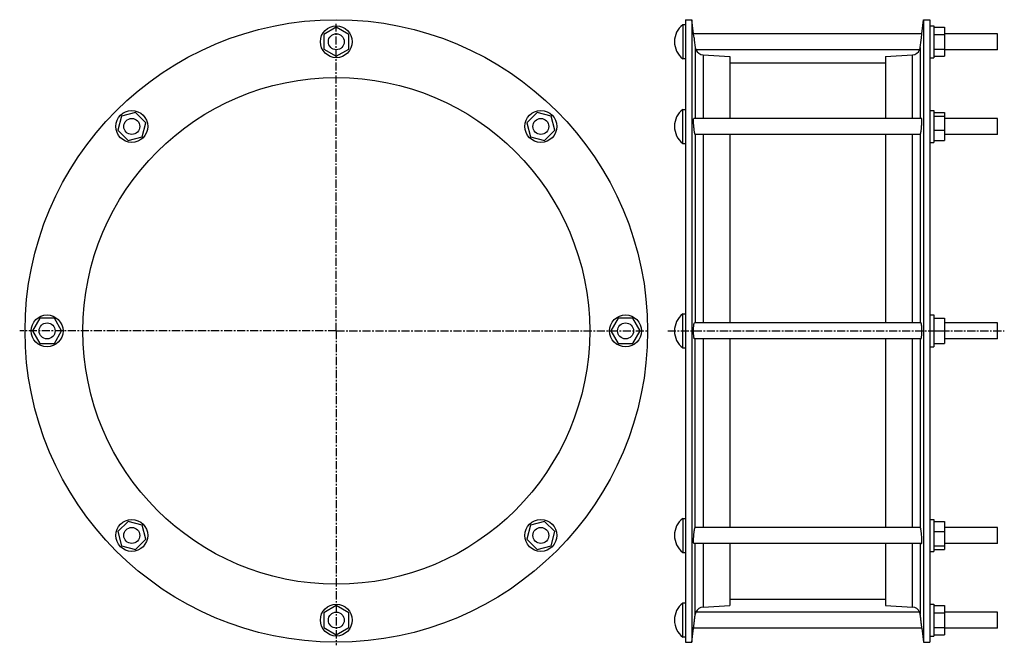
# Model space of a CAD drawing. Header units: millimetres. Extents: x -518 to 223, y -125 to 346.
import ezdxf

# ---------------------------------------------------------------- set-up
doc = ezdxf.new("R2010")
doc.units = ezdxf.units.MM
doc.header["$LTSCALE"] = 16.335
doc.linetypes.add('CENTER', pattern=[0.6, 0.375, -0.075, 0.075, -0.075])
doc.layers.get('0').update_dxf_attribs({"linetype": 'CONTINUOUS'})
doc.layers.add('AXES', color=7, linetype='CONTINUOUS')
doc.layers.add('SURFS', color=7, linetype='CONTINUOUS')

msp = doc.modelspace()

# ---------------------------------------------------------------- linework, layer by layer
at = {"color": 7, "linetype": 'Continuous'}
for p, q in [((-16.72, 346.31), (-16.72, -122.39)), ((-11.96, 346.31), (-11.96, -122.39)), ((162.52, 346.31), (162.52, -122.39)), ((167.28, 346.31), (167.28, -122.39)), ((16.62, 318.59), (16.62, 271.93)), ((133.94, 318.59), (133.94, 271.93)), ((16.62, 259.93), (16.62, 117.96)), ((133.94, 259.93), (133.94, 117.96)), ((16.62, 105.96), (16.62, -36.01)), ((133.94, 105.96), (133.94, -36.01)), ((16.62, -48.01), (16.62, -94.67)), ((133.94, -48.01), (133.94, -94.67))]:
    msp.add_line(p, q, dxfattribs=at)
at = {"color": 9, "linetype": 'Continuous'}
for p, q in [((-9.42, 325.38), (-9.42, 271.93)), ((-3.5, 319.84), (-3.5, 271.93)), ((154.06, 271.93), (154.06, 319.84)), ((159.98, 325.38), (159.98, 271.93)), ((-9.42, 259.93), (-9.42, 117.96)), ((-3.5, 259.93), (-3.5, 117.96)), ((154.06, 117.96), (154.06, 259.93)), ((159.98, 259.93), (159.98, 117.96)), ((-9.42, -36.01), (-9.42, 105.96)), ((-3.5, 105.96), (-3.5, -36.01)), ((154.06, -36.01), (154.06, 105.96)), ((159.98, 105.96), (159.98, -36.01)), ((-9.42, -101.46), (-9.42, -48.01)), ((-3.5, -48.01), (-3.5, -95.92)), ((154.06, -95.92), (154.06, -48.01)), ((159.98, -48.01), (159.98, -101.46))]:
    msp.add_line(p, q, dxfattribs=at)
at = {"color": 7, "linetype": 'Continuous'}
for radius in [234.35, 190.75]:
    msp.add_circle((-279.61, 111.96), radius, dxfattribs=at)
at = {"layer": 'AXES', "color": 7, "linetype": 'CENTER'}
for p, q in [((-279.61, 111.96), (-279.61, 343.11)), ((-279.61, 111.96), (-517.96, 111.96)), ((-279.61, 111.96), (-279.61, -124.76)), ((-279.61, 111.96), (-44.7, 111.96)), ((-30.05, 111.96), (223.28, 111.96))]:
    msp.add_line(p, q, dxfattribs=at)
at = {"layer": 'SURFS', "color": 7, "linetype": 'Continuous'}
for p, q in [((-18.72, 342.46), (-18.72, 316.96)), ((-16.72, 342.46), (-18.72, 342.46)), ((-16.72, 346.31), (-11.96, 346.31)), ((-10.66, 335.64), (-11.96, 346.31)), ((161.23, 335.71), (162.52, 346.31)), ((162.52, 346.31), (167.28, 346.31)), ((167.28, 341.71), (170.28, 341.71)), ((170.28, 341.71), (170.28, 317.71)), ((-279.61, 340.68), (-289.11, 335.19)), ((-289.11, 335.19), (-289.11, 324.22)), ((-270.11, 335.19), (-279.61, 340.68)), ((-270.11, 324.22), (-270.11, 335.19)), ((-10.31, 332.71), (-10.67, 335.71)), ((161.23, 335.71), (-10.67, 335.71)), ((160.88, 332.71), (161.23, 335.71)), ((170.28, 340.68), (178.28, 340.68)), ((170.28, 335.19), (178.28, 335.19)), ((178.28, 340.68), (178.28, 318.74)), ((218.28, 335.71), (178.28, 335.71)), ((218.28, 323.71), (218.28, 335.71)), ((160.88, 332.71), (160.96, 333.45)), ((-289.11, 324.22), (-279.61, 318.74)), ((-279.61, 318.74), (-270.11, 324.22)), ((159.52, 323.71), (-8.96, 323.71)), ((-3.5, 319.84), (16.62, 318.59)), ((133.94, 318.59), (154.06, 319.84)), ((170.28, 324.22), (178.28, 324.22)), ((170.28, 318.74), (178.28, 318.74)), ((218.28, 323.71), (178.28, 323.71)), ((-16.72, 316.96), (-18.72, 316.96)), ((16.62, 313.81), (133.94, 313.81)), ((167.28, 317.71), (170.28, 317.71)), ((-430.74, 276.53), (-441.33, 273.69)), ((-422.98, 268.77), (-430.74, 276.53)), ((-128.47, 276.53), (-136.23, 268.77)), ((-117.88, 273.69), (-128.47, 276.53)), ((-18.72, 253.18), (-18.72, 278.68)), ((-18.72, 278.68), (-16.72, 278.68)), ((167.28, 277.93), (170.28, 277.93)), ((170.28, 277.93), (170.28, 253.93)), ((170.28, 276.53), (178.28, 276.53)), ((178.28, 276.53), (178.28, 255.34)), ((-441.33, 273.69), (-444.17, 263.09)), ((-425.82, 258.17), (-422.98, 268.77)), ((-136.23, 268.77), (-133.39, 258.17)), ((-115.04, 263.09), (-117.88, 273.69)), ((161.02, 271.93), (-10.46, 271.93)), ((170.28, 273.69), (178.28, 273.69)), ((218.28, 271.93), (178.28, 271.93)), ((218.28, 259.93), (218.28, 271.93)), ((-444.17, 263.09), (-436.42, 255.34)), ((-122.79, 255.34), (-115.04, 263.09)), ((159.99, 259.93), (-9.43, 259.93)), ((170.28, 263.09), (178.28, 263.09)), ((218.28, 259.93), (178.28, 259.93)), ((-436.42, 255.34), (-425.82, 258.17)), ((-133.39, 258.17), (-122.79, 255.34)), ((-18.72, 253.18), (-16.72, 253.18)), ((167.28, 253.93), (170.28, 253.93)), ((170.28, 255.34), (178.28, 255.34)), ((-502.84, 121.46), (-508.32, 111.96)), ((-491.87, 121.46), (-502.84, 121.46)), ((-486.39, 111.96), (-491.87, 121.46)), ((-67.34, 121.46), (-72.82, 111.96)), ((-56.37, 121.46), (-67.34, 121.46)), ((-50.89, 111.96), (-56.37, 121.46)), ((-18.72, 99.21), (-18.72, 124.71)), ((-18.72, 124.71), (-16.72, 124.71)), ((167.28, 123.96), (170.28, 123.96)), ((170.28, 123.96), (170.28, 99.96)), ((170.28, 121.46), (178.28, 121.46)), ((178.28, 121.46), (178.28, 102.46)), ((-508.32, 111.96), (-502.84, 102.46)), ((-491.87, 102.46), (-486.39, 111.96)), ((-72.82, 111.96), (-67.34, 102.46)), ((-56.37, 102.46), (-50.89, 111.96)), ((160.51, 117.96), (-9.95, 117.96)), ((170.28, 111.96), (178.28, 111.96)), ((218.28, 117.96), (178.28, 117.96)), ((218.28, 105.96), (218.28, 117.96)), ((160.51, 105.96), (-9.95, 105.96)), ((218.28, 105.96), (178.28, 105.96)), ((-502.84, 102.46), (-491.87, 102.46)), ((-67.34, 102.46), (-56.37, 102.46)), ((-18.72, 99.21), (-16.72, 99.21)), ((167.28, 99.96), (170.28, 99.96)), ((170.28, 102.46), (178.28, 102.46)), ((-18.72, -29.26), (-16.72, -29.26)), ((-18.72, -29.26), (-18.72, -54.76)), ((-436.42, -31.42), (-444.17, -39.17)), ((-425.82, -34.26), (-436.42, -31.42)), ((-422.98, -44.85), (-425.82, -34.26)), ((-133.39, -34.26), (-136.23, -44.85)), ((-122.79, -31.42), (-133.39, -34.26)), ((-115.04, -39.17), (-122.79, -31.42)), ((159.99, -36.01), (-9.43, -36.01)), ((167.28, -30.01), (170.28, -30.01)), ((170.28, -30.01), (170.28, -54.01)), ((170.28, -31.42), (178.28, -31.42)), ((178.28, -31.42), (178.28, -52.61)), ((218.28, -36.01), (178.28, -36.01)), ((218.28, -48.01), (218.28, -36.01)), ((-444.17, -39.17), (-441.33, -49.77)), ((-117.88, -49.77), (-115.04, -39.17)), ((170.28, -39.17), (178.28, -39.17)), ((-441.33, -49.77), (-430.74, -52.61)), ((-430.74, -52.61), (-422.98, -44.85)), ((-136.23, -44.85), (-128.47, -52.61)), ((-128.47, -52.61), (-117.88, -49.77)), ((161.02, -48.01), (-10.46, -48.01)), ((170.28, -49.77), (178.28, -49.77)), ((218.28, -48.01), (178.28, -48.01)), ((-18.72, -54.76), (-16.72, -54.76)), ((167.28, -54.01), (170.28, -54.01)), ((170.28, -52.61), (178.28, -52.61)), ((-279.61, -94.82), (-289.11, -100.31)), ((-270.11, -100.31), (-279.61, -94.82)), ((-16.72, -93.04), (-18.72, -93.04)), ((-18.72, -118.54), (-18.72, -93.04)), ((-3.5, -95.92), (16.62, -94.67)), ((16.62, -89.89), (133.94, -89.89)), ((133.94, -94.67), (154.06, -95.92)), ((167.28, -93.79), (170.28, -93.79)), ((170.28, -93.79), (170.28, -117.79)), ((170.28, -94.82), (178.28, -94.82)), ((178.28, -94.82), (178.28, -116.76)), ((-289.11, -100.31), (-289.11, -111.28)), ((-270.11, -111.28), (-270.11, -100.31)), ((159.52, -99.79), (-8.96, -99.79)), ((170.28, -100.31), (178.28, -100.31)), ((218.28, -99.79), (178.28, -99.79)), ((218.28, -111.79), (218.28, -99.79)), ((-289.11, -111.28), (-279.61, -116.76)), ((-279.61, -116.76), (-270.11, -111.28)), ((-16.72, -118.54), (-18.72, -118.54)), ((-11.96, -122.39), (-10.67, -111.79)), ((161.23, -111.79), (-10.67, -111.79)), ((161.23, -111.79), (162.52, -122.39)), ((167.28, -117.79), (170.28, -117.79)), ((170.28, -111.28), (178.28, -111.28)), ((170.28, -116.76), (178.28, -116.76)), ((218.28, -111.79), (178.28, -111.79)), ((-16.72, -122.39), (-11.96, -122.39)), ((162.52, -122.39), (167.28, -122.39))]:
    msp.add_line(p, q, dxfattribs=at)
for centre, radius in [((-279.61, 329.71), 12), ((-279.61, 329.71), 6), ((-433.58, 265.93), 12), ((-125.63, 265.93), 12), ((-433.58, 265.93), 6), ((-125.63, 265.93), 6), ((-497.36, 111.96), 12), ((-61.86, 111.96), 12), ((-497.36, 111.96), 6), ((-61.86, 111.96), 6), ((-433.58, -42.01), 12), ((-433.58, -42.01), 6), ((-125.63, -42.01), 12), ((-125.63, -42.01), 6), ((-279.61, -105.79), 12), ((-279.61, -105.79), 6)]:
    msp.add_circle(centre, radius, dxfattribs=at)
for centre, radius, start, end in [((-9.05, 329.71), 16, 127.16729, 232.83271), ((1774.55, 546.74), 1797.65, 186.83785, 187.07318), ((-1623.99, 546.74), 1797.65, 352.92682, 353.16215), ((-3.1, 326.19), 6.36, 202.94378, 266.44052), ((153.67, 326.19), 6.36, 273.55948, 337.05622), ((-9.05, 265.93), 16, 127.16729, 232.83271), ((-9.05, 111.96), 16, 127.16729, 232.83271), ((-9.05, -42.01), 16, 127.16729, 232.83271), ((-9.05, -105.79), 16, 127.16729, 232.83271), ((-3.1, -102.27), 6.36, 93.55948, 157.05622), ((153.67, -102.27), 6.36, 22.94378, 86.44052)]:
    msp.add_arc(centre, radius, start, end, dxfattribs=at)
for points, knots in [([(-9.42, 325.38), (-9.4, 325.25), (-9.36, 325.02), (-9.29, 324.68), (-9.22, 324.44), (-9.17, 324.26), (-9.13, 324.15), (-9.1, 324.05), (-9.06, 323.96), (-9.03, 323.89), (-9.01, 323.82), (-8.99, 323.78), (-8.98, 323.75), (-8.97, 323.74), (-8.97, 323.73), (-8.96, 323.72), (-8.96, 323.71), (-8.96, 323.71), (-8.96, 323.71)], [0, 0, 0, 0, 0.219473, 0.415655, 0.586783, 0.662422, 0.731112, 0.792587, 0.846573, 0.892815, 0.931055, 0.961056, 0.972913, 0.982646, 0.990235, 0.99566, 0.998915, 1, 1, 1, 1]), ([(159.52, 323.71), (159.53, 323.71), (159.53, 323.71), (159.53, 323.72), (159.53, 323.73), (159.54, 323.74), (159.54, 323.75), (159.56, 323.78), (159.57, 323.82), (159.6, 323.89), (159.63, 323.96), (159.66, 324.05), (159.7, 324.15), (159.73, 324.26), (159.79, 324.44), (159.86, 324.68), (159.93, 325.02), (159.97, 325.25), (159.98, 325.38)], [0, 0, 0, 0, 0.001085, 0.00434, 0.009765, 0.017354, 0.027087, 0.038944, 0.068945, 0.107185, 0.153427, 0.207413, 0.268888, 0.337578, 0.413217, 0.584345, 0.780527, 1, 1, 1, 1]), ([(-10.31, 264.38), (-10.36, 264.83), (-10.45, 265.73), (-10.55, 267.08), (-10.62, 268.36), (-10.66, 269.36), (-10.67, 270.08), (-10.67, 270.55), (-10.65, 270.95), (-10.63, 271.29), (-10.61, 271.56), (-10.57, 271.74), (-10.54, 271.84), (-10.52, 271.89), (-10.49, 271.92), (-10.47, 271.93), (-10.46, 271.93)], [0, 0, 0, 0, 0.178542, 0.358428, 0.530327, 0.685216, 0.753688, 0.814953, 0.868225, 0.912841, 0.948293, 0.974273, 0.983723, 0.990908, 0.996092, 1, 1, 1, 1]), ([(160.88, 264.38), (160.92, 264.83), (161.01, 265.73), (161.12, 267.08), (161.19, 268.36), (161.23, 269.36), (161.23, 270.08), (161.23, 270.55), (161.22, 270.95), (161.2, 271.29), (161.17, 271.56), (161.14, 271.74), (161.11, 271.84), (161.08, 271.89), (161.06, 271.92), (161.03, 271.93), (161.02, 271.93)], [0, 0, 0, 0, 0.178542, 0.358428, 0.530327, 0.685216, 0.753688, 0.814953, 0.868225, 0.912841, 0.948293, 0.974273, 0.983723, 0.990908, 0.996092, 1, 1, 1, 1]), ([(-9.43, 259.93), (-9.44, 259.93), (-9.47, 259.95), (-9.5, 259.98), (-9.53, 260.03), (-9.58, 260.12), (-9.63, 260.26), (-9.68, 260.44), (-9.74, 260.65), (-9.8, 260.9), (-9.88, 261.3), (-9.98, 261.87), (-10.1, 262.63), (-10.21, 263.48), (-10.28, 264.07), (-10.31, 264.38)], [0, 0, 0, 0, 0.01074, 0.018277, 0.027617, 0.052105, 0.084593, 0.125063, 0.173348, 0.229178, 0.292224, 0.438334, 0.607992, 0.796836, 1, 1, 1, 1]), ([(159.99, 259.93), (160.01, 259.93), (160.04, 259.95), (160.06, 259.98), (160.1, 260.03), (160.14, 260.12), (160.19, 260.26), (160.25, 260.44), (160.3, 260.65), (160.36, 260.9), (160.44, 261.3), (160.55, 261.87), (160.66, 262.63), (160.77, 263.48), (160.84, 264.07), (160.88, 264.38)], [0, 0, 0, 0, 0.01074, 0.018277, 0.027617, 0.052105, 0.084593, 0.125063, 0.173348, 0.229178, 0.292224, 0.438334, 0.607992, 0.796836, 1, 1, 1, 1]), ([(-10.31, 106.76), (-10.35, 106.95), (-10.42, 107.36), (-10.5, 108.04), (-10.57, 108.82), (-10.64, 110.01), (-10.68, 111.58), (-10.66, 113.18), (-10.61, 114.42), (-10.55, 115.27), (-10.48, 116.04), (-10.41, 116.6), (-10.34, 117), (-10.29, 117.24), (-10.24, 117.46), (-10.19, 117.63), (-10.13, 117.77), (-10.08, 117.86), (-10.04, 117.91), (-10, 117.95), (-9.97, 117.96), (-9.95, 117.96)], [0, 0, 0, 0, 0.049822, 0.110327, 0.180039, 0.257178, 0.425482, 0.597428, 0.679009, 0.754737, 0.82264, 0.880995, 0.906142, 0.928406, 0.947674, 0.963874, 0.976985, 0.987083, 0.991088, 0.994487, 1, 1, 1, 1]), ([(160.88, 106.76), (160.91, 106.95), (160.98, 107.36), (161.06, 108.04), (161.13, 108.82), (161.2, 110.01), (161.24, 111.58), (161.23, 113.18), (161.17, 114.42), (161.12, 115.27), (161.05, 116.04), (160.97, 116.6), (160.91, 117), (160.86, 117.24), (160.81, 117.46), (160.75, 117.63), (160.7, 117.77), (160.65, 117.86), (160.6, 117.91), (160.57, 117.95), (160.53, 117.96), (160.51, 117.96)], [0, 0, 0, 0, 0.049822, 0.110327, 0.180039, 0.257178, 0.425482, 0.597428, 0.679009, 0.754737, 0.82264, 0.880995, 0.906142, 0.928406, 0.947674, 0.963874, 0.976985, 0.987083, 0.991088, 0.994487, 1, 1, 1, 1]), ([(-9.95, 105.96), (-9.96, 105.96), (-10, 105.97), (-10.05, 106.01), (-10.1, 106.08), (-10.14, 106.17), (-10.19, 106.28), (-10.25, 106.48), (-10.29, 106.65), (-10.31, 106.76)], [0, 0, 0, 0, 0.053906, 0.120551, 0.207124, 0.316751, 0.450701, 0.609385, 1, 1, 1, 1]), ([(160.51, 105.96), (160.53, 105.96), (160.57, 105.97), (160.61, 106.01), (160.66, 106.08), (160.71, 106.17), (160.75, 106.28), (160.81, 106.48), (160.85, 106.65), (160.88, 106.76)], [0, 0, 0, 0, 0.053906, 0.120551, 0.207124, 0.316751, 0.450701, 0.609385, 1, 1, 1, 1]), ([(-10.46, -48.01), (-10.47, -48.01), (-10.48, -48.01), (-10.51, -47.99), (-10.53, -47.96), (-10.54, -47.91), (-10.56, -47.86), (-10.58, -47.76), (-10.61, -47.61), (-10.63, -47.4), (-10.65, -47.14), (-10.66, -46.84), (-10.67, -46.37), (-10.67, -45.69), (-10.64, -44.8), (-10.59, -43.81), (-10.5, -42.41), (-10.37, -41), (-10.22, -39.64), (-10.1, -38.7), (-9.97, -37.88), (-9.84, -37.18), (-9.73, -36.7), (-9.65, -36.39), (-9.6, -36.27), (-9.58, -36.22)], [0, 0, 0, 0, 0.001934, 0.004277, 0.007326, 0.011219, 0.016017, 0.021745, 0.036023, 0.054037, 0.075689, 0.100829, 0.129267, 0.195116, 0.271121, 0.354805, 0.443434, 0.623974, 0.710118, 0.789851, 0.860691, 0.920456, 0.967331, 0.985503, 1, 1, 1, 1]), ([(-9.58, -36.22), (-9.57, -36.19), (-9.54, -36.13), (-9.51, -36.07), (-9.47, -36.03), (-9.44, -36.01), (-9.43, -36.01)], [0, 0, 0, 0, 0.370439, 0.654143, 0.857277, 1, 1, 1, 1]), ([(160.15, -36.22), (160.13, -36.19), (160.11, -36.13), (160.07, -36.07), (160.03, -36.03), (160, -36.01), (159.99, -36.01)], [0, 0, 0, 0, 0.370439, 0.654143, 0.857277, 1, 1, 1, 1]), ([(161.02, -48.01), (161.03, -48.01), (161.05, -48.01), (161.07, -47.99), (161.09, -47.96), (161.11, -47.91), (161.13, -47.86), (161.15, -47.76), (161.17, -47.61), (161.2, -47.4), (161.21, -47.14), (161.23, -46.84), (161.24, -46.37), (161.23, -45.69), (161.2, -44.8), (161.16, -43.81), (161.06, -42.41), (160.94, -41), (160.78, -39.64), (160.66, -38.7), (160.53, -37.88), (160.41, -37.18), (160.3, -36.7), (160.21, -36.39), (160.17, -36.27), (160.15, -36.22)], [0, 0, 0, 0, 0.001934, 0.004277, 0.007326, 0.011219, 0.016017, 0.021745, 0.036023, 0.054037, 0.075689, 0.100829, 0.129267, 0.195116, 0.271121, 0.354805, 0.443434, 0.623974, 0.710118, 0.789851, 0.860691, 0.920456, 0.967331, 0.985503, 1, 1, 1, 1]), ([(-10.67, -111.79), (-10.67, -111.77), (-10.66, -111.71), (-10.64, -111.55), (-10.61, -111.3), (-10.55, -110.78), (-10.45, -109.93), (-10.3, -108.71), (-10.13, -107.3), (-9.89, -105.3), (-9.7, -103.79), (-9.58, -102.79)], [0, 0, 0, 0, 0.005752, 0.022903, 0.051141, 0.089958, 0.196373, 0.33467, 0.495317, 0.667438, 1, 1, 1, 1]), ([(-9.58, -102.79), (-9.57, -102.67), (-9.51, -102.23), (-9.46, -101.79), (-9.42, -101.46)], [0, 0, 0, 0, 0.269939, 1, 1, 1, 1]), ([(-8.96, -99.79), (-8.96, -99.79), (-8.96, -99.8), (-8.96, -99.8), (-8.97, -99.81), (-8.97, -99.82), (-8.98, -99.84), (-8.99, -99.86), (-9.01, -99.91), (-9.03, -99.97), (-9.06, -100.04), (-9.1, -100.13), (-9.13, -100.23), (-9.17, -100.34), (-9.22, -100.52), (-9.29, -100.77), (-9.36, -101.1), (-9.4, -101.34), (-9.42, -101.46)], [0, 0, 0, 0, 0.001085, 0.00434, 0.009765, 0.017355, 0.02709, 0.038948, 0.068951, 0.107192, 0.153436, 0.207424, 0.268898, 0.337588, 0.413225, 0.584348, 0.780528, 1, 1, 1, 1]), ([(159.98, -101.46), (159.97, -101.34), (159.93, -101.1), (159.86, -100.77), (159.79, -100.52), (159.73, -100.34), (159.7, -100.23), (159.66, -100.13), (159.63, -100.04), (159.6, -99.97), (159.57, -99.91), (159.56, -99.86), (159.54, -99.84), (159.54, -99.82), (159.53, -99.81), (159.53, -99.8), (159.53, -99.8), (159.52, -99.79), (159.52, -99.79)], [0, 0, 0, 0, 0.219472, 0.415652, 0.586775, 0.662412, 0.731102, 0.792576, 0.846564, 0.892808, 0.931049, 0.961052, 0.97291, 0.982645, 0.990235, 0.99566, 0.998915, 1, 1, 1, 1]), ([(160.15, -102.79), (160.13, -102.67), (160.08, -102.23), (160.02, -101.79), (159.98, -101.46)], [0, 0, 0, 0, 0.269939, 1, 1, 1, 1]), ([(161.23, -111.79), (161.23, -111.77), (161.22, -111.71), (161.2, -111.55), (161.17, -111.3), (161.11, -110.78), (161.01, -109.93), (160.87, -108.71), (160.7, -107.3), (160.45, -105.3), (160.27, -103.79), (160.15, -102.79)], [0, 0, 0, 0, 0.005752, 0.022903, 0.051141, 0.089958, 0.196373, 0.33467, 0.495317, 0.667438, 1, 1, 1, 1])]:
    msp.add_open_spline(points, degree=3, knots=knots, dxfattribs=at)

doc.saveas('drawing.dxf')
